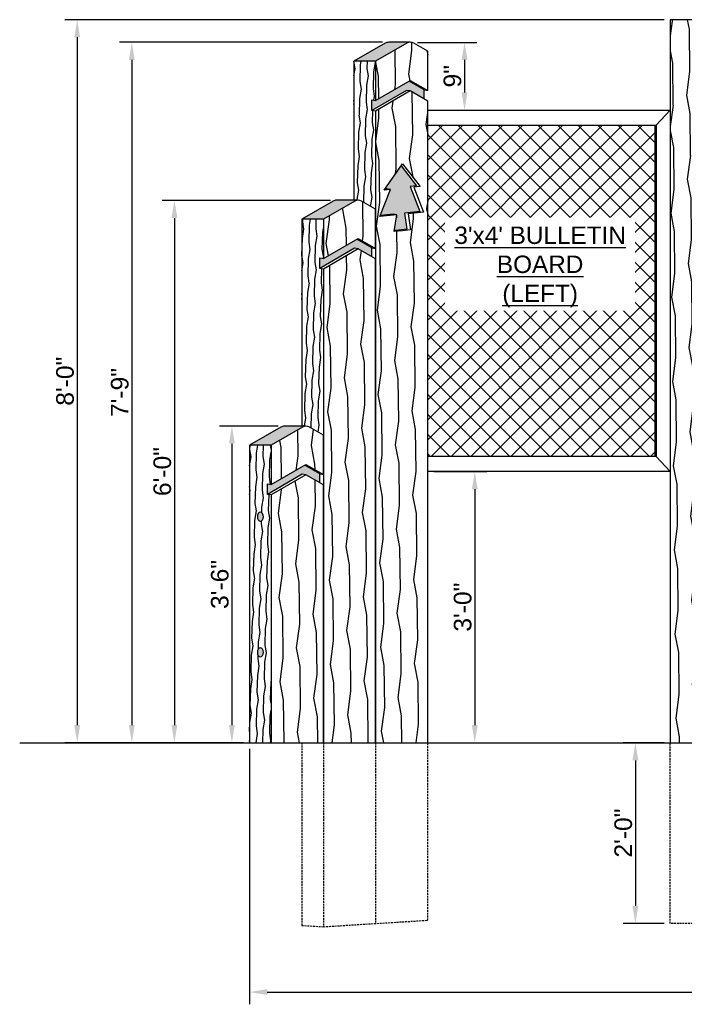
# Model space of a CAD drawing. Header units: feet. Extents: x -114 to 1432, y 355 to 669.
# Tile 94 of 195: x 1006 to 1094, y 522 to 653. Entities that reach past the tile are written whole.
import ezdxf

# ---------------------------------------------------------------- set-up
doc = ezdxf.new("R2010")
doc.units = ezdxf.units.FT
doc.header["$MEASUREMENT"] = 0
doc.linetypes.add('HIDDEN', pattern=[0.375, 0.25, -0.125])
for name, color, linetype in [('A-BULLETINBOARD', 3, 'Continuous'), ('A-EXPANDED-METAL', 8, 'Continuous'), ('A-HATCH', 8, 'Continuous'), ('A-POSTS&BEAMS', 5, 'Continuous'), ('A-ROUTERED', 9, 'Continuous'), ('C-FINISHEDGRADE', 9, 'Continuous'), ('G-ANNO-DIM', 2, 'Continuous'), ('G-ANNO-TXT', 7, 'Continuous')]:
    doc.layers.add(name, color=color, linetype=linetype)
doc.styles.add('Arial', font='arial.ttf')
doc.dimstyles.new('MS-16A', dxfattribs={"dimscale": 13, "dimtxt": 0.18, "dimasz": 0.18, "dimexe": 0.125, "dimexo": 0.0625, "dimgap": 0.03125, "dimtad": 1, "dimdec": 3, "dimzin": 3, "dimdsep": 46, "dimlunit": 4, "dimtxsty": 'Arial', "dimcen": 0.03125, "dimclrd": 2, "dimclre": 2, "dimclrt": 7, "dimadec": 1, "dimazin": 0, "dimtfac": 1, "dimtdec": 3, "dimtofl": 0, "dimtmove": 0, "dimatfit": 3, "dimfxl": 1, "dimtolj": 1, "dimtzin": 0, "dimarcsym": 0})

# ---------------------------------------------------------------- blocks, each defined once
blk = doc.blocks.new('*D598')
at = {"layer": 'Defpoints', "color": 0, "transparency": 16777216}
for p in [(1092.18, 653.2), (1013.41, 557.2), (1036.31, 557.2)]:
    blk.add_point(p, dxfattribs=at)
at = {"layer": 'G-ANNO-DIM', "color": 2, "lineweight": -2, "transparency": 16777216}
for p, q in [((1091.36, 653.2), (1011.78, 653.2)), ((1013.41, 650.86), (1013.41, 559.54)), ((1035.5, 557.2), (1011.78, 557.2))]:
    blk.add_line(p, q, dxfattribs=at)
at = {"layer": 'G-ANNO-DIM', "color": 2, "transparency": 16777216}
for points in [[(1013.02, 650.86), (1013.8, 650.86), (1013.41, 653.2)], [(1013.02, 559.54), (1013.8, 559.54), (1013.41, 557.2)]]:
    blk.add_solid(points, dxfattribs=at)
at = {"layer": 'G-ANNO-DIM', "color": 7, "transparency": 16777216, "insert": (1011.8, 605.2), "char_height": 2.34, "attachment_point": 5, "rotation": 90, "style": 'Arial'}
blk.add_mtext('\\A1;8\'-0"', dxfattribs=at)
blk = doc.blocks.new('*D599')
at = {"layer": 'Defpoints', "color": 0, "transparency": 16777216}
for p in [(1054.79, 650.2), (1020.67, 557.2), (1036.31, 557.2)]:
    blk.add_point(p, dxfattribs=at)
at = {"layer": 'G-ANNO-DIM', "color": 2, "lineweight": -2, "transparency": 16777216}
for p, q in [((1053.98, 650.2), (1019.05, 650.2)), ((1020.67, 647.86), (1020.67, 559.54)), ((1035.5, 557.2), (1019.05, 557.2))]:
    blk.add_line(p, q, dxfattribs=at)
at = {"layer": 'G-ANNO-DIM', "color": 2, "transparency": 16777216}
for points in [[(1020.28, 647.86), (1021.06, 647.86), (1020.67, 650.2)], [(1020.28, 559.54), (1021.06, 559.54), (1020.67, 557.2)]]:
    blk.add_solid(points, dxfattribs=at)
at = {"layer": 'G-ANNO-DIM', "color": 7, "transparency": 16777216, "insert": (1019.07, 603.7), "char_height": 2.34, "attachment_point": 5, "rotation": 90, "style": 'Arial'}
blk.add_mtext('\\A1;7\'-9"', dxfattribs=at)
blk = doc.blocks.new('*D600')
at = {"layer": 'Defpoints', "color": 0, "transparency": 16777216}
for p in [(1047.86, 629.2), (1026.32, 557.2), (1036.31, 557.2)]:
    blk.add_point(p, dxfattribs=at)
at = {"layer": 'G-ANNO-DIM', "color": 2, "lineweight": -2, "transparency": 16777216}
for p, q in [((1047.05, 629.2), (1024.7, 629.2)), ((1026.32, 626.86), (1026.32, 559.54)), ((1035.5, 557.2), (1024.7, 557.2))]:
    blk.add_line(p, q, dxfattribs=at)
at = {"layer": 'G-ANNO-DIM', "color": 2, "transparency": 16777216}
for points in [[(1025.93, 626.86), (1026.71, 626.86), (1026.32, 629.2)], [(1025.93, 559.54), (1026.71, 559.54), (1026.32, 557.2)]]:
    blk.add_solid(points, dxfattribs=at)
at = {"layer": 'G-ANNO-DIM', "color": 7, "transparency": 16777216, "insert": (1024.72, 593.2), "char_height": 2.34, "attachment_point": 5, "rotation": 90, "style": 'Arial'}
blk.add_mtext('\\A1;6\'-0"', dxfattribs=at)
blk = doc.blocks.new('*D601')
at = {"layer": 'Defpoints', "color": 0, "transparency": 16777216}
for p in [(1040.93, 599.23), (1033.96, 557.2), (1036.31, 557.2)]:
    blk.add_point(p, dxfattribs=at)
at = {"layer": 'G-ANNO-DIM', "color": 2, "lineweight": -2, "transparency": 16777216}
for p, q in [((1040.12, 599.23), (1032.33, 599.23)), ((1033.96, 596.89), (1033.96, 559.54)), ((1035.5, 557.2), (1032.33, 557.2))]:
    blk.add_line(p, q, dxfattribs=at)
at = {"layer": 'G-ANNO-DIM', "color": 2, "transparency": 16777216}
for points in [[(1033.57, 596.89), (1034.35, 596.89), (1033.96, 599.23)], [(1033.57, 559.54), (1034.35, 559.54), (1033.96, 557.2)]]:
    blk.add_solid(points, dxfattribs=at)
at = {"layer": 'G-ANNO-DIM', "color": 7, "transparency": 16777216, "insert": (1032.36, 578.21), "char_height": 2.34, "attachment_point": 5, "rotation": 90, "style": 'Arial'}
blk.add_mtext('\\A1;3\'-6"', dxfattribs=at)
blk = doc.blocks.new('*D673')
at = {"layer": 'Defpoints', "color": 0, "transparency": 16777216}
for p in [(1059.97, 593.2), (1059.97, 557.2), (1066.22, 557.2)]:
    blk.add_point(p, dxfattribs=at)
at = {"layer": 'G-ANNO-DIM', "color": 2, "lineweight": -2, "transparency": 16777216}
for p, q in [((1060.78, 593.2), (1067.84, 593.2)), ((1066.22, 590.86), (1066.22, 559.54)), ((1060.78, 557.2), (1067.84, 557.2))]:
    blk.add_line(p, q, dxfattribs=at)
at = {"layer": 'G-ANNO-DIM', "color": 2, "transparency": 16777216}
for points in [[(1065.83, 590.86), (1066.61, 590.86), (1066.22, 593.2)], [(1065.83, 559.54), (1066.61, 559.54), (1066.22, 557.2)]]:
    blk.add_solid(points, dxfattribs=at)
at = {"layer": 'G-ANNO-DIM', "color": 7, "transparency": 16777216, "insert": (1064.62, 575.2), "char_height": 2.34, "attachment_point": 5, "rotation": 90, "style": 'Arial'}
blk.add_mtext('\\A1;3\'-0"', dxfattribs=at)
blk = doc.blocks.new('*D609')
at = {"layer": 'Defpoints', "color": 0, "transparency": 16777216}
for p in [(1036.31, 557.2), (1211.04, 557.2), (1211.04, 524.09)]:
    blk.add_point(p, dxfattribs=at)
at = {"layer": 'G-ANNO-DIM', "color": 2, "lineweight": -2, "transparency": 16777216}
for p, q in [((1036.31, 556.39), (1036.31, 522.47)), ((1211.04, 556.39), (1211.04, 522.47)), ((1038.65, 524.09), (1208.7, 524.09))]:
    blk.add_line(p, q, dxfattribs=at)
at = {"layer": 'G-ANNO-DIM', "color": 2, "transparency": 16777216}
for points in [[(1038.65, 524.48), (1038.65, 523.7), (1036.31, 524.09)], [(1208.7, 524.48), (1208.7, 523.7), (1211.04, 524.09)]]:
    blk.add_solid(points, dxfattribs=at)
at = {"layer": 'G-ANNO-DIM', "color": 7, "transparency": 16777216, "insert": (1123.55, 527.27), "char_height": 2.34, "attachment_point": 5, "style": 'Arial'}
blk.add_mtext('\\A1;14\'-6{\\H1x;\\S3/4;}"', dxfattribs=at)
blk = doc.blocks.new('*D611')
at = {"layer": 'Defpoints', "color": 0, "transparency": 16777216}
for p in [(1092.18, 557.2), (1087.55, 533.2), (1092.18, 533.2)]:
    blk.add_point(p, dxfattribs=at)
at = {"layer": 'G-ANNO-DIM', "color": 2, "lineweight": -2, "transparency": 16777216}
for p, q in [((1091.36, 557.2), (1085.93, 557.2)), ((1087.55, 554.86), (1087.55, 535.54)), ((1091.36, 533.2), (1085.93, 533.2))]:
    blk.add_line(p, q, dxfattribs=at)
at = {"layer": 'G-ANNO-DIM', "color": 2, "transparency": 16777216}
for points in [[(1087.16, 554.86), (1087.94, 554.86), (1087.55, 557.2)], [(1087.16, 535.54), (1087.94, 535.54), (1087.55, 533.2)]]:
    blk.add_solid(points, dxfattribs=at)
at = {"layer": 'G-ANNO-DIM', "color": 7, "transparency": 16777216, "insert": (1085.95, 545.2), "char_height": 2.34, "attachment_point": 5, "rotation": 90, "style": 'Arial'}
blk.add_mtext('\\A1;2\'-0"', dxfattribs=at)
blk = doc.blocks.new('*D622')
at = {"layer": 'Defpoints', "color": 0, "transparency": 16777216}
for p in [(1057.79, 650.19), (1059.97, 641.2), (1064.86, 641.2)]:
    blk.add_point(p, dxfattribs=at)
at = {"layer": 'G-ANNO-DIM', "color": 2, "lineweight": -2, "transparency": 16777216}
for p, q in [((1058.6, 650.19), (1066.49, 650.19)), ((1064.86, 647.85), (1064.86, 643.54)), ((1060.78, 641.2), (1066.49, 641.2))]:
    blk.add_line(p, q, dxfattribs=at)
at = {"layer": 'G-ANNO-DIM', "color": 2, "transparency": 16777216}
for points in [[(1064.47, 647.85), (1065.25, 647.85), (1064.86, 650.19)], [(1064.47, 643.54), (1065.25, 643.54), (1064.86, 641.2)]]:
    blk.add_solid(points, dxfattribs=at)
at = {"layer": 'G-ANNO-DIM', "color": 7, "transparency": 16777216, "insert": (1063.26, 645.69), "char_height": 2.34, "attachment_point": 5, "rotation": 90, "style": 'Arial'}
blk.add_mtext('\\A1;9"', dxfattribs=at)

msp = doc.modelspace()

# ---------------------------------------------------------------- hatches: boundary and pattern name
at = {"layer": 'A-EXPANDED-METAL'}
h = msp.add_hatch(dxfattribs=at)
h.set_pattern_fill('ANSI37', color=256, scale=15)
h.set_pattern_definition([(45, (569.7783, 1.1526), (-1.3258252, 1.3258252), []), (135, (569.7783, 1.1526), (-1.3258252, -1.3258252), [])])
h.paths.add_polyline_path([(1187.3829, 639.1984), (1157.2108, 639.1984), (1157.2108, 617.1984), (1157.2108, 595.1984), (1187.3829, 595.1984)])
h.paths.add_polyline_path([(1145.6756, 595.1984), (1145.6756, 639.1984), (1101.6756, 639.1984), (1101.6756, 595.1984)])
h.paths.add_polyline_path([(1059.9683, 595.1984), (1090.1403, 595.1984), (1090.1403, 617.1984), (1090.1403, 639.1984), (1059.9683, 639.1984)])
at = {"layer": 'A-HATCH'}
h = msp.add_hatch(dxfattribs=at)
h.set_pattern_fill('WOOD1', color=256, scale=5, angle=64, pattern_type=2)
h.set_pattern_definition([(280.8699, (566.1611, 5.1421), (-2.412374, 17.8656221), [2.5, -22.5]), (270.5651, (568.8244, 7.181), (2.302122, -6.685825), [5.59017, -5.59017]), (262.4349, (571.0714, 6.085), (0.1102506, -11.1797947), [3.16228, -12.64911])])
h.paths.add_polyline_path([(1155.1756, 653.1984), (1147.6756, 653.1984), (1147.6756, 557.1984), (1155.1756, 557.1984)])
h.paths.add_polyline_path([(1092.1756, 557.1984), (1099.6756, 557.1984), (1099.6756, 653.1984), (1092.1756, 653.1984)])
h = msp.add_hatch(dxfattribs=at)
h.set_pattern_fill('WOOD3', color=256, scale=3, angle=146, pattern_type=2)
h.set_pattern_definition([(141.2364, (24.9931, 0.72984), (25.68067774, -20.94045906), [0.361248, -35.763537]), (157.3099, (24.71143, 0.956), (-11.62602748, 4.22320927), [0.458913, -14.838147]), (191, (24.288, 1.133), (-1.6775792, -2.4871135), [0.339411, -3.903228]), (192.8476, (23.95486, 1.06828), (-59.98326162, -13.82057794), [0.657951, -65.137185]), (158.9946, (23.31338, 0.92198), (25.739169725, -10.12399027), [0.400251, -39.624741]), (146, (22.9397, 1.0655), (-4.1646914, -0.809534), [0.75, -2.25]), (136.5377, (22.31795, 1.48485), (10.75798992, -10.87500294), [0.364965, -17.883321]), (140.2894, (24.54016, 0.05832), (20.70643211, -17.585323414), [0.301497, -29.848131]), (146, (24.3082, 0.251), (-4.1646914, -0.809534), [0.45, -2.55]), (174.3008, (23.93516, 0.50259), (-37.423714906, 3.53065925), [0.442944, -43.851525]), (198.125, (23.4944, 0.54657), (18.33634755, 5.72524338), [0.684105, -33.521157]), (185.2894, (22.84425, 0.33375), (-23.31057083, -2.370089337), [0.426381, -42.211632]), (152.3402, (22.41968, 0.29445), (-21.574481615, 10.93351204), [0.543324, -26.622831]), (134.1113, (21.93845, 0.54667), (29.78681753, -30.947461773), [0.582495, -57.666969]), (139.2902, (24.02011, -0.71269), (-20.706448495, 17.585307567), [0.513516, -50.83821]), (149.3665, (23.63086, -0.37776), (-41.471398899, 24.354118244), [0.510882, -50.577279]), (179.6901, (23.1913, -0.1174), (6.6518053, -0.86804064), [0.540834, -10.275822]), (193.4896, (22.65045, -0.11451), (-43.324484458, -10.582489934), [0.488364, -48.348096]), (160.9314, (22.17555, -0.22843), (-32.390972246, 10.992036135), [0.465726, -46.106799]), (146, (21.7354, -0.0763), (-4.1646914, -0.809534), [0.36, -2.64]), (133.0054, (21.43693, 0.12503), (-19.02886301, 20.072429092), [0.400251, -39.624741]), (146, (24.5073, 1.6727), (-4.1646914, -0.809534), [0, -3]), (9.1524, (23.90746, 1.53449), (-60.79279134, -9.65590857), [0.657951, -65.137185]), (352.5651, (22.8795, -0.848), (4.1646915, 0.8095387), [0.268329, -6.439875]), (334.1301, (23.14553, -0.8827), (16.60025338, -7.57836077), [0.424263, -20.788938]), (302.8014, (23.52728, -1.0678), (9.08040327, -13.36212183), [0.228474, -22.618845]), (172.5651, (23.9075, 1.5345), (-4.1646915, -0.8095387), [0.335409, -6.372795]), (152.7098, (23.57487, 1.5779), (24.061585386, -12.611112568), [0.513516, -50.83821]), (135.8753, (23.11851, 1.81334), (-37.248162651, 35.98019556), [0.853287, -84.475488]), (135.6952, (25.17764, 1.00342), (-13.24510858, 12.552573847), [0.335409, -33.205608]), (161.5241, (24.93761, 1.2377), (32.390974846, -10.992034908), [0.560445, -55.484178]), (188.8789, (24.40605, 1.4153), (52.463411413, 8.036827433), [0.57315, -56.741769]), (180.6952, (23.83977, 1.32684), (-36.614178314, -0.634032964), [0.474342, -46.959822]), (155.4623, (23.36547, 1.3211), (-14.1131411, 5.90078676), [0.547449, -17.70084]), (139.4181, (22.86746, 1.54844), (38.925784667, -33.493032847), [0.785175, -77.73234]), (137.8699, (24.75825, 0.38164), (13.24509812, -12.552583), [0.424263, -20.788938]), (157.3099, (24.4436, 0.66625), (-11.62602748, 4.22320927), [0.458913, -14.838147]), (188.5104, (24.02021, 0.84327), (44.134033, 6.417723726), [0.488364, -48.348096]), (191, (23.5372, 0.771), (-1.6775792, -2.4871135), [0.551544, -3.691098]), (163.354, (22.99581, 0.66576), (39.04277597, -11.860089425), [0.502893, -49.786272]), (142.6335, (22.514, 0.80982), (38.116204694, -29.328398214), [0.510882, -50.577279]), (128.8973, (22.10796, 1.11987), (-19.83840291, 24.237116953), [0.408045, -40.396368]), (137.2538, (24.33885, -0.24013), (-15.73220162, 14.230173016), [0.394587, -39.064251]), (160.9314, (24.04908, 0.0277), (-32.390972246, 10.992036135), [0.465726, -46.106799]), (178.0054, (23.6089, 0.17985), (17.46829895, -0.92655088), [0.56604, -27.735906]), (195.8991, (23.04321, 0.19955), (49.166761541, 13.879107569), [0.745185, -73.77327]), (161.9454, (22.32654, -0.0046), (11.62602971, -4.22320261), [0.436806, -21.403524]), (139.991, (21.91124, 0.13078), (-23.193548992, 19.262897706), [0.57315, -56.741769]), (122.8014, (21.47224, 0.49927), (-9.08040327, 13.36212183), [0.228474, -22.618845]), (136.5377, (23.8356, -0.98627), (10.75798992, -10.87500294), [0.364965, -17.883321]), (156.008, (23.57068, -0.73522), (-30.713402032, 13.479130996), [0.517881, -51.27015]), (183.4054, (23.09754, -0.52464), (-49.10825039, -3.062641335), [0.642027, -63.560775]), (175.0546, (24.13423, 1.92434), (-24.12010487, 1.79460068), [0.308868, -30.578022]), (156.7843, (23.8265, 1.95096), (44.826539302, -19.379919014), [0.641328, -63.491349]), (138.875, (23.2371, 2.20377), (15.73221414, -14.23016005), [0.725604, -23.46117])])
h.paths.add_polyline_path([(1050.1691, 647.6743), (1053.0392, 647.6743), (1057.411, 650.1984), (1054.7885, 650.1984, 0.1316525), (1054.3265, 650.0746)])
h.paths.add_polyline_path([(1050.4819, 629.2253), (1047.8594, 629.2253, 0.1316525), (1047.3974, 629.1015), (1043.24, 626.7012), (1046.1101, 626.7012)])
h.paths.add_polyline_path([(1036.3108, 596.7012), (1039.1809, 596.7012), (1043.5528, 599.2253), (1040.9302, 599.2253, 0.1316525), (1040.4682, 599.1015)])
h = msp.add_hatch(dxfattribs=at)
h.set_pattern_fill('WOOD1', color=256, scale=5, angle=64, pattern_type=2)
h.set_pattern_definition([(280.8699, (21.6611, 5.1421), (-2.412374, 17.8656221), [2.5, -22.5]), (270.5651, (24.3244, 7.181), (2.3021222, -6.685825), [5.59017, -5.59017]), (262.4349, (26.5714, 6.085), (0.1102506, -11.1797947), [3.16228, -12.64911])])
h.paths.add_polyline_path([(1059.9683, 642.3979), (1057.6586, 643.7314), (1053.0392, 641.0644), (1053.0392, 557.1984), (1059.9683, 557.1984)])
h.paths.add_polyline_path([(1055.5255, 625.0762), (1055.8711, 627.2884), (1053.6282, 627.0762), (1055.0305, 630.6569), (1054.1775, 630.5762), (1056.6282, 634.0762), (1058.9814, 631.0312), (1058.1413, 630.9513), (1059.4169, 627.624), (1057.3608, 627.4294), (1057.6969, 625.2817), (1056.6282, 625.1805)], flags=16)
h.paths.add_polyline_path([(1059.9683, 649.0078), (1058.1205, 650.0746, 0.26794919), (1057.1966, 650.0746), (1053.0392, 647.6743), (1053.0392, 642.4502), (1057.6586, 645.1172), (1059.9683, 643.7837)])
h.paths.add_polyline_path([(1053.0392, 621.4248), (1050.7295, 622.7583), (1046.1101, 620.0913), (1046.1101, 557.1984), (1053.0392, 557.1984)])
h.paths.add_polyline_path([(1053.0392, 628.0347), (1051.1914, 629.1015, 0.26794919), (1050.2675, 629.1015), (1046.1101, 626.7012), (1046.1101, 621.4771), (1050.7295, 624.1441), (1053.0392, 622.8106)])
h.paths.add_polyline_path([(1046.11, 591.4248), (1043.8003, 592.7583), (1039.1809, 590.0913), (1039.1809, 557.1984), (1046.11, 557.1984)])
h.paths.add_polyline_path([(1046.11, 598.0347), (1044.2622, 599.1015, 0.26794919), (1043.3384, 599.1015), (1039.1809, 596.7012), (1039.1809, 591.4771), (1043.8003, 594.1441), (1046.11, 592.8106)])
h = msp.add_hatch(dxfattribs=at)
h.set_pattern_fill('WOOD1', color=256, scale=2, angle=242, pattern_type=2)
h.set_pattern_definition([(98.8699, (26.6686, -0.49265), (0.71496129, -7.17557178), [1, -9]), (88.5651, (25.5755, -1.2705), (-0.82695516, 2.70483805), [2.236068, -2.236068]), (80.4349, (24.69253, -0.80103), (0.1119943, 4.47073277), [1.264912, -5.059644])])
h.paths.add_polyline_path([(1039.1809, 596.7012), (1036.3108, 596.7012), (1036.3108, 557.1984), (1039.1809, 557.1984), (1039.1809, 590.0913), (1038.6885, 590.1781), (1038.6885, 591.564), (1039.1809, 591.4771)])
edge = h.paths.add_edge_path(flags=16)
edge.add_ellipse((1037.7458, 587.1984), major_axis=(0, 0.5938), ratio=0.67015286, start_angle=0, end_angle=360, ccw=False)
edge = h.paths.add_edge_path(flags=16)
edge.add_ellipse((1037.7458, 569.1984), major_axis=(0, 0.5938), ratio=0.67015286, start_angle=0, end_angle=360, ccw=False)
h.paths.add_polyline_path([(1046.1101, 620.0913), (1045.6177, 620.1781), (1045.6177, 621.564), (1046.1101, 621.4771), (1046.1101, 626.7012), (1043.24, 626.7012), (1043.24, 599.2253), (1043.8003, 599.2253, -0.1316525), (1044.2622, 599.1015), (1046.1101, 598.0346)])
h.paths.add_polyline_path([(1053.0392, 641.0644), (1052.5468, 641.1512), (1052.5468, 642.537), (1053.0392, 642.4502), (1053.0392, 647.6743), (1050.1691, 647.6743), (1050.1691, 629.2253), (1050.7295, 629.2253, -0.1316525), (1051.1914, 629.1015), (1053.0392, 628.0347)])
at = {"layer": 'A-ROUTERED'}
h = msp.add_hatch(color=256, dxfattribs=at)
h.dxf.hatch_style = 1
h.paths.add_polyline_path([(1057.1662, 643.8182), (1057.6586, 643.7314), (1059.4759, 642.6822), (1059.4759, 643.8706), (1057.4876, 645.0185), (1053.0392, 642.4502), (1052.5468, 642.537), (1052.5468, 641.1512)])
h.paths.add_polyline_path([(1055.0305, 630.6569), (1053.6824, 627.2147), (1055.8922, 627.4239), (1055.5467, 625.2116), (1056.1358, 625.2674), (1057.2045, 625.3685), (1056.8684, 627.5163), (1058.9245, 627.7109), (1057.6489, 631.0381), (1058.489, 631.118), (1056.426, 633.7875), (1054.3215, 630.7819)])
h.paths.add_polyline_path([(1050.2371, 622.8451), (1050.7295, 622.7583), (1052.5468, 621.7091), (1052.5468, 622.8975), (1050.5585, 624.0454), (1046.1101, 621.4771), (1045.6177, 621.564), (1045.6177, 620.1781)])
h.paths.add_polyline_path([(1043.3079, 592.8451), (1043.8003, 592.7583), (1045.6176, 591.7091), (1045.6176, 592.8975), (1043.6293, 594.0454), (1039.1809, 591.4771), (1038.6885, 591.564), (1038.6885, 590.1781)])
h = msp.add_hatch(color=256, dxfattribs=at)
h.dxf.hatch_style = 1
edge = h.paths.add_edge_path()
edge.add_ellipse((1037.7458, 587.1984), major_axis=(0, 0.5938), ratio=0.67015286, start_angle=0, end_angle=360, ccw=False)
edge = h.paths.add_edge_path()
edge.add_ellipse((1037.7458, 569.1984), major_axis=(0, 0.5938), ratio=0.67015286, start_angle=0, end_angle=360, ccw=False)

# ---------------------------------------------------------------- linework, layer by layer
at = {"layer": 'A-BULLETINBOARD', "linetype": 'Continuous'}
for points in [[(1059.9683, 641.1984), (1092.1756, 641.1984), (1092.1756, 617.1984), (1092.1756, 593.1984), (1059.9683, 593.1984)], [(1090.3278, 639.1984), (1092.1756, 641.1984)], [(1059.9683, 639.1984), (1090.3278, 639.1984), (1090.3278, 617.1984), (1090.3278, 595.1984), (1059.9683, 595.1984)], [(1090.1403, 639.1984), (1090.1403, 617.1984), (1090.1403, 595.1984)], [(1090.3278, 595.1984), (1092.1756, 593.1984)]]:
    msp.add_lwpolyline(points, dxfattribs=at)
at = {"layer": 'A-POSTS&BEAMS'}
for points in [[(1099.6756, 557.1984), (1099.6756, 653.1984), (1092.1756, 653.1984), (1092.1756, 557.1984)], [(1053.0392, 647.6743), (1050.1691, 647.6743)], [(1059.4759, 643.8706), (1057.4876, 645.0185)], [(1057.6586, 643.7314), (1057.1662, 643.8182), (1052.5468, 641.1512)], [(1059.9683, 557.1984), (1059.9683, 642.3979), (1057.6586, 643.7314), (1053.0392, 641.0644), (1053.0392, 557.1984)], [(1059.4759, 642.6822), (1059.4759, 643.8706), (1059.9683, 643.7837)], [(1053.0392, 641.0644), (1052.5468, 641.1512), (1052.5468, 642.537), (1053.0392, 642.4502)], [(1056.426, 633.7875), (1058.489, 631.118), (1057.6489, 631.0381), (1058.9245, 627.7109), (1056.8684, 627.5163), (1057.2045, 625.3685), (1056.1358, 625.2674), (1055.5467, 625.2116)], [(1055.0305, 630.6569), (1054.5381, 630.7437), (1054.2775, 630.7191)], [(1046.1101, 626.7012), (1043.24, 626.7012)], [(1055.8711, 627.2884), (1055.3787, 627.3753), (1053.6824, 627.2147)], [(1052.5468, 622.8975), (1050.5585, 624.0454)], [(1050.7295, 622.7583), (1050.2371, 622.8451), (1045.6177, 620.1781)], [(1053.0392, 557.1984), (1053.0392, 621.4248), (1050.7295, 622.7583), (1046.1101, 620.0913), (1046.1101, 557.1984)], [(1052.5468, 621.7091), (1052.5468, 622.8975), (1053.0392, 622.8106)], [(1046.1101, 620.0913), (1045.6177, 620.1781), (1045.6177, 621.564), (1046.1101, 621.4771)], [(1039.1809, 596.7012), (1036.3108, 596.7012)], [(1045.6176, 592.8975), (1043.6293, 594.0454)], [(1043.8003, 592.7583), (1043.3079, 592.8451), (1038.6885, 590.1781)], [(1046.11, 557.1984), (1046.11, 591.4248), (1043.8003, 592.7583), (1039.1809, 590.0913), (1039.1809, 557.1984)], [(1045.6176, 591.7091), (1045.6176, 592.8975), (1046.11, 592.8106)], [(1039.1809, 590.0913), (1038.6885, 590.1781), (1038.6885, 591.564), (1039.1809, 591.4771)]]:
    msp.add_lwpolyline(points, dxfattribs=at)
for points in [[(1057.6586, 650.1984), (1054.7885, 650.1984, 0.1316525), (1054.3265, 650.0746), (1050.1691, 647.6743), (1050.1691, 629.2253)], [(1050.7295, 629.2253), (1047.8594, 629.2253, 0.1316525), (1047.3974, 629.1015), (1043.24, 626.7012), (1043.24, 599.2253)], [(1043.8003, 599.2253), (1040.9302, 599.2253, 0.1316525), (1040.4682, 599.1015), (1036.3108, 596.7012), (1036.3108, 557.1984)]]:
    msp.add_lwpolyline(points, format="xyb", dxfattribs=at)
for points in [[(1053.0392, 642.4502), (1057.6586, 645.1172), (1059.9683, 643.7837), (1059.9683, 649.0078), (1058.1205, 650.0746, 0.26794919), (1057.1966, 650.0746), (1053.0392, 647.6743)], [(1046.1101, 621.4771), (1050.7295, 624.1441), (1053.0392, 622.8106), (1053.0392, 628.0347), (1051.1914, 629.1015, 0.26794919), (1050.2675, 629.1015), (1046.1101, 626.7012)], [(1039.1809, 591.4771), (1043.8003, 594.1441), (1046.11, 592.8106), (1046.11, 598.0347), (1044.2622, 599.1015, 0.26794919), (1043.3384, 599.1015), (1039.1809, 596.7012)]]:
    msp.add_lwpolyline(points, format="xyb", close=True, dxfattribs=at)
msp.add_lwpolyline([(1056.6282, 634.0762), (1058.9814, 631.0312), (1058.1413, 630.9513), (1059.4169, 627.624), (1057.3608, 627.4294), (1057.6969, 625.2817), (1056.6282, 625.1805), (1055.5255, 625.0762), (1055.8711, 627.2884), (1053.6282, 627.0762), (1055.0305, 630.6569), (1054.1775, 630.5762)], close=True, dxfattribs=at)
at = {"layer": 'A-POSTS&BEAMS', "linetype": 'HIDDEN'}
for points in [[(1043.24, 557.1984), (1043.24, 532.9458), (1046.1101, 532.7672), (1059.9683, 533.6295), (1059.9683, 557.1984)], [(1046.1101, 557.1984), (1046.1101, 532.7672)], [(1053.0392, 557.1984), (1053.0392, 533.1984)], [(1099.6756, 557.1984), (1099.6756, 533.1984), (1092.1756, 533.1984), (1092.1756, 557.1984)]]:
    msp.add_lwpolyline(points, dxfattribs=at)
at = {"layer": 'A-POSTS&BEAMS', "extrusion": (0, 0, -1)}
for centre in [(1037.7458, 587.1984), (1037.7458, 569.1984)]:
    msp.add_ellipse(centre, major_axis=(0, 0.5938), ratio=0.67015286, dxfattribs=at)
at = {"layer": 'C-FINISHEDGRADE'}
msp.add_lwpolyline([(1005.7717, 557.1984), (1225.8397, 557.1984)], dxfattribs=at)

# ---------------------------------------------------------------- dimensions: what is measured, and where the dimension line sits
at = {"layer": 'G-ANNO-DIM'}
for base, p1, p2, picture, middle in [((1013.4053, 557.1984), (1092.1756, 653.1984), (1036.3109, 557.1984), '*D598', (1011.8043, 605.1984)), ((1020.6737, 557.1984), (1054.7885, 650.1984), (1036.3109, 557.1984), '*D599', (1019.0727, 603.6984)), ((1064.8623, 641.1984), (1057.787, 650.1894), (1059.9683, 641.1984), '*D622', (1063.2614, 645.6939)), ((1026.3205, 557.1984), (1047.8594, 629.1984), (1036.3109, 557.1984), '*D600', (1024.7196, 593.1984)), ((1033.9578, 557.1984), (1040.9303, 599.2253), (1036.3108, 557.1984), '*D601', (1032.356, 578.2118)), ((1066.2195, 557.1984), (1059.9683, 593.1984), (1059.9683, 557.1984), '*D673', (1064.6177, 575.1984)), ((1087.5542, 533.1984), (1092.1756, 557.1984), (1092.1756, 533.1984), '*D611', (1085.9532, 545.1984))]:
    dim = msp.add_linear_dim(base=base, p1=p1, p2=p2, angle=90, dimstyle='MS-16A', dxfattribs=at)
    dim.commit()
    dim.dimension.update_dxf_attribs({"geometry": picture, "text_midpoint": middle})
dim = msp.add_linear_dim(base=(1211.0404, 524.0919), p1=(1036.3108, 557.1984), p2=(1211.0404, 557.1984), dimstyle='MS-16A', dxfattribs=at)
dim.commit()
dim.dimension.update_dxf_attribs({"geometry": '*D609', "text_midpoint": (1123.546, 524.0919), "dimtype": 160})

# ---------------------------------------------------------------- next in the draw order: texts
at = {"layer": 'G-ANNO-TXT', "insert": (1063.44, 625.7353), "char_height": 2.3125, "width": 22.920458, "attachment_point": 1, "style": 'Arial', "bg_fill": 3, "box_fill_scale": 1.5, "bg_fill_color": 256, "bg_fill_transparency": 0}
msp.add_mtext("\\pxqc;{\\L\\C3;3'x4' BULLETIN\\PBOARD\\P(LEFT)}", dxfattribs=at)

doc.saveas('drawing.dxf')
